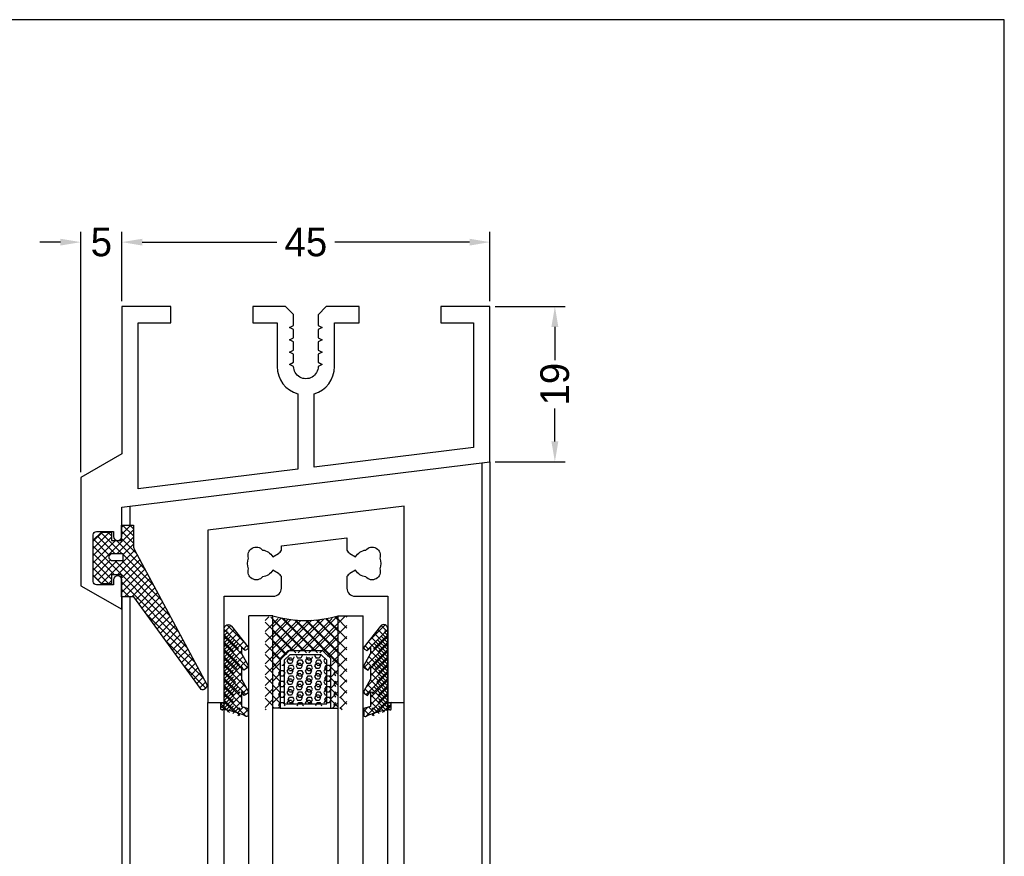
# Model space of a CAD drawing. Extents: x 0 to 532, y -51 to 380.
# Tile 52 of 52: x 412 to 532, y 278 to 380. Entities that reach past the tile are written whole.
import ezdxf

# ---------------------------------------------------------------- set-up
doc = ezdxf.new("R2010")
doc.units = 0
doc.header["$MEASUREMENT"] = 0
doc.layers.get('0').update_dxf_attribs({"linetype": 'CONTINUOUS'})
doc.layers.get('DEFPOINTS').update_dxf_attribs({"linetype": 'CONTINUOUS'})
for name, color, linetype in [('BEMASSUNG', 7, 'CONTINUOUS'), ('SCHRAFFUR', 8, 'CONTINUOUS'), ('U013', 6, 'CONTINUOUS'), ('U018', 1, 'CONTINUOUS'), ('U025', 2, 'CONTINUOUS'), ('U035', 3, 'CONTINUOUS')]:
    doc.layers.add(name, color=color, linetype=linetype)
doc.styles.add('ROMANS', font='TXT', dxfattribs={"width": 0.8})
doc.dimstyles.get("Standard").update_dxf_attribs({"dimtxt": 3.5, "dimasz": 2.5, "dimexe": 1.25, "dimexo": 0.625, "dimtad": 0, "dimdec": 4, "dimdsep": 46, "dimtxsty": 'Standard', "dimcen": 2.5, "dimclrd": 1, "dimclre": 1, "dimclrt": 6, "dimadec": 0, "dimazin": 0, "dimtfac": 1, "dimtdec": 4, "dimtofl": 0, "dimtmove": 2, "dimatfit": 3, "dimfxl": 0, "dimtolj": 1, "dimarcsym": 0})

# ---------------------------------------------------------------- blocks, each defined once
blk = doc.blocks.new('*D')
at = {"color": 1, "linetype": 'ByBlock'}
for p, q in [((30, 345.62), (30, 354.08)), ((75, 345.62), (75, 354.08)), ((80, 345.62), (80, 354.08)), ((137.14, 324.71), (137.14, 354.08)), ((142.14, 345.6), (142.14, 354.08)), ((187.14, 345.6), (187.14, 354.08)), ((32.5, 352.83), (49.4, 352.83)), ((72.5, 352.83), (55.6, 352.83)), ((72.5, 352.83), (70, 352.83)), ((82.5, 352.83), (85, 352.83)), ((134.64, 352.83), (132.14, 352.83)), ((144.64, 352.83), (147.14, 352.83)), ((144.64, 352.83), (161.54, 352.83)), ((184.64, 352.83), (167.74, 352.83)), ((29.38, 345), (21.71, 345)), ((187.76, 344.98), (196.32, 344.98)), ((22.96, 342.5), (22.96, 338.42)), ((195.07, 342.48), (195.07, 338.76)), ((195.07, 328.48), (195.07, 332.2)), ((22.96, 327.5), (22.96, 331.57)), ((29.38, 325), (21.71, 325)), ((187.76, 325.98), (196.32, 325.98)), ((22.96, 322.5), (22.96, 319.73)), ((22.96, 310.5), (22.96, 313.26)), ((22.96, 310.5), (22.96, 313)), ((17.38, 308.61), (17.38, 309.86)), ((22.96, 306.75), (17.38, 308.61)), ((30.88, 308), (21.71, 308)), ((22.96, 308), (22.96, 305.49)), ((36.88, 305.49), (21.71, 305.49)), ((22.96, 302.99), (22.96, 297.93)), ((22.96, 302.99), (22.96, 300.49)), ((22.96, 285.99), (22.96, 291.06)), ((38.88, 283.49), (21.71, 283.49)), ((149.39, 211.35), (138.37, 211.35)), ((139.62, 208.85), (139.62, 207.48)), ((139.62, 199.85), (139.62, 201.23)), ((149.39, 197.35), (138.37, 197.35)), ((139.62, 194.85), (139.62, 191.14)), ((139.62, 180.85), (139.62, 184.57)), ((149.39, 178.35), (138.37, 178.35))]:
    blk.add_line(p, q, dxfattribs=at)
for points in [[(32.5, 353.24), (32.5, 352.41), (30, 352.83)], [(72.5, 353.24), (72.5, 352.41), (75, 352.83)], [(72.5, 353.24), (72.5, 352.41), (75, 352.83)], [(82.5, 353.24), (82.5, 352.41), (80, 352.83)], [(134.64, 353.24), (134.64, 352.41), (137.14, 352.83)], [(144.64, 353.24), (144.64, 352.41), (142.14, 352.83)], [(144.64, 353.24), (144.64, 352.41), (142.14, 352.83)], [(184.64, 353.24), (184.64, 352.41), (187.14, 352.83)], [(22.55, 342.5), (23.38, 342.5), (22.96, 345)], [(194.65, 342.48), (195.49, 342.48), (195.07, 344.98)], [(22.55, 327.5), (23.38, 327.5), (22.96, 325)], [(194.65, 328.48), (195.49, 328.48), (195.07, 325.98)], [(22.55, 322.5), (23.38, 322.5), (22.96, 325)], [(22.55, 310.5), (23.38, 310.5), (22.96, 308)], [(22.55, 310.5), (23.38, 310.5), (22.96, 308)], [(22.55, 302.99), (23.38, 302.99), (22.96, 305.49)], [(22.55, 302.99), (23.38, 302.99), (22.96, 305.49)], [(22.55, 285.99), (23.38, 285.99), (22.96, 283.49)], [(139.2, 208.85), (140.03, 208.85), (139.62, 211.35)], [(139.2, 199.85), (140.03, 199.85), (139.62, 197.35)], [(139.2, 194.85), (140.03, 194.85), (139.62, 197.35)], [(139.2, 180.85), (140.03, 180.85), (139.62, 178.35)]]:
    blk.add_solid(points, dxfattribs=at)
at = {"layer": 'BEMASSUNG', "color": 1}
for p, q in [((311.88, 345.62), (311.88, 354.08)), ((356.88, 345.62), (356.88, 354.08)), ((361.88, 345.62), (361.88, 354.08)), ((419.02, 324.71), (419.02, 354.08)), ((424.02, 345.6), (424.02, 354.08)), ((469.02, 345.6), (469.02, 354.08)), ((314.38, 352.83), (330.84, 352.83)), ((354.38, 352.83), (337.92, 352.83)), ((354.38, 352.83), (351.88, 352.83)), ((364.38, 352.83), (366.88, 352.83)), ((416.52, 352.83), (414.02, 352.83)), ((426.52, 352.83), (442.98, 352.83)), ((426.52, 352.83), (429.02, 352.83)), ((466.52, 352.83), (450.06, 352.83)), ((311.26, 345), (303.59, 345)), ((469.64, 344.98), (478.2, 344.98)), ((304.84, 342.5), (304.84, 338.25)), ((476.95, 342.48), (476.95, 338.43)), ((476.95, 328.48), (476.95, 332.52)), ((304.84, 327.5), (304.84, 331.75)), ((311.26, 325), (303.59, 325)), ((469.64, 325.98), (478.2, 325.98)), ((304.84, 322.5), (304.84, 319.46)), ((304.84, 310.5), (304.84, 313.54)), ((304.84, 310.5), (304.84, 313)), ((312.76, 308), (303.59, 308)), ((318.77, 305.49), (303.59, 305.49)), ((304.84, 302.99), (304.84, 300.49)), ((304.84, 302.99), (304.84, 298.04)), ((304.84, 285.99), (304.84, 290.95)), ((320.76, 283.49), (303.59, 283.49)), ((431.27, 211.35), (420.25, 211.35)), ((421.5, 208.85), (421.5, 207.31)), ((421.5, 199.85), (421.5, 201.4)), ((431.27, 197.35), (420.25, 197.35)), ((421.5, 194.85), (421.5, 190.81)), ((421.5, 180.85), (421.5, 184.9)), ((431.27, 178.35), (420.25, 178.35))]:
    blk.add_line(p, q, dxfattribs=at)
for points in [[(314.38, 353.24), (314.38, 352.41), (311.88, 352.83)], [(354.38, 353.24), (354.38, 352.41), (356.88, 352.83)], [(354.38, 353.24), (354.38, 352.41), (356.88, 352.83)], [(364.38, 353.24), (364.38, 352.41), (361.88, 352.83)], [(416.52, 353.24), (416.52, 352.41), (419.02, 352.83)], [(426.52, 353.24), (426.52, 352.41), (424.02, 352.83)], [(426.52, 353.24), (426.52, 352.41), (424.02, 352.83)], [(466.52, 353.24), (466.52, 352.41), (469.02, 352.83)], [(304.43, 342.5), (305.26, 342.5), (304.84, 345)], [(476.53, 342.48), (477.37, 342.48), (476.95, 344.98)], [(304.43, 327.5), (305.26, 327.5), (304.84, 325)], [(476.53, 328.48), (477.37, 328.48), (476.95, 325.98)], [(304.43, 322.5), (305.26, 322.5), (304.84, 325)], [(304.43, 310.5), (305.26, 310.5), (304.84, 308)], [(304.43, 310.5), (305.26, 310.5), (304.84, 308)], [(304.43, 302.99), (305.26, 302.99), (304.84, 305.49)], [(304.43, 302.99), (305.26, 302.99), (304.84, 305.49)], [(304.43, 285.99), (305.26, 285.99), (304.84, 283.49)], [(421.08, 208.85), (421.92, 208.85), (421.5, 211.35)], [(421.08, 199.85), (421.92, 199.85), (421.5, 197.35)], [(421.08, 194.85), (421.92, 194.85), (421.5, 197.35)], [(421.08, 180.85), (421.92, 180.85), (421.5, 178.35)]]:
    blk.add_solid(points, dxfattribs=at)
at = {"layer": 'DEFPOINTS', "color": 0, "linetype": 'ByBlock'}
for p in [(75, 352.83), (80, 352.83), (142.14, 352.83), (187.14, 352.83), (30, 345), (30, 345), (75, 345), (75, 345), (80, 345), (142.14, 344.98), (142.14, 344.98), (187.14, 344.98), (187.14, 344.98), (22.96, 325), (30, 325), (30, 325), (187.14, 325.98), (195.07, 325.98), (137.14, 324.09), (22.96, 308), (31.5, 308), (31.5, 308), (22.96, 305.49), (37.51, 305.49), (37.51, 305.49), (22.96, 283.49), (39.5, 283.49), (139.62, 211.35), (150.01, 211.35), (139.62, 197.35), (150.01, 197.35), (150.01, 197.35), (150.01, 178.35)]:
    blk.add_point(p, dxfattribs=at)
at = {"layer": 'DEFPOINTS', "color": 0}
for p in [(356.88, 352.83), (361.88, 352.83), (424.02, 352.83), (469.02, 352.83), (311.88, 345), (311.88, 345), (356.88, 345), (356.88, 345), (361.88, 345), (424.02, 344.98), (424.02, 344.98), (469.02, 344.98), (469.02, 344.98), (304.84, 325), (311.88, 325), (311.88, 325), (469.02, 325.98), (476.95, 325.98), (419.02, 324.09), (304.84, 308), (313.38, 308), (313.38, 308), (304.84, 305.49), (319.39, 305.49), (319.39, 305.49), (304.84, 283.49), (321.38, 283.49), (421.5, 211.35), (431.89, 211.35), (421.5, 197.35), (431.89, 197.35), (431.89, 197.35), (431.89, 178.35)]:
    blk.add_point(p, dxfattribs=at)
at = {"color": 6, "linetype": 'ByBlock', "style": 'ROMANS', "width": 0.8}
for s, p in [('45', (49.81, 351.1)), ('5', (76.22, 351.1)), ('5', (138.36, 351.1)), ('45', (161.95, 351.1))]:
    blk.add_text(s, height=3.5, dxfattribs=at).set_placement(p)
for s, p in [('20', (24.69, 332.39)), ('19', (196.8, 332.78)), ('17', (24.71, 313.84)), ('2,5', (18.89, 310.68)), ('22', (24.71, 291.88)), ('14', (141.37, 201.81)), ('19', (141.34, 185.16))]:
    blk.add_text(s, height=3.5, rotation=90, dxfattribs=at).set_placement(p)
at = {"layer": 'BEMASSUNG', "color": 6, "char_height": 3.5, "attachment_point": 5}
for s, insert in [('\\A1;45', (334.38, 352.83)), ('\\A1;5', (359.38, 352.83)), ('\\A1;5', (421.52, 352.83)), ('\\A1;45', (446.52, 352.83))]:
    blk.add_mtext(s, dxfattribs=dict(at, insert=insert))
at = {"layer": 'BEMASSUNG', "color": 6, "char_height": 3.5, "attachment_point": 5, "rotation": 90}
for s, insert in [('\\A1;20', (304.84, 335)), ('\\A1;19', (476.95, 335.48)), ('\\A1;17', (304.84, 316.5)), ('\\A1;2,5', (299.26, 310.48)), ('\\A1;22', (304.84, 294.49)), ('\\A1;14', (421.5, 204.35)), ('\\A1;19', (421.5, 187.85))]:
    blk.add_mtext(s, dxfattribs=dict(at, insert=insert))
blk = doc.blocks.new('*X')
at = {"color": 0}
for p, q in [((142.1, 317.11), (143.25, 318.26)), ((142.1, 317.99), (142.37, 318.26)), ((143.56, 316.94), (142.24, 318.26)), ((143.56, 317.82), (143.12, 318.26)), ((138.64, 312.77), (143.56, 317.69)), ((138.64, 315.42), (140.64, 317.42)), ((138.64, 316.3), (139.76, 317.42)), ((138.64, 314.53), (140.9, 316.79)), ((141.28, 314.81), (139.15, 316.93)), ((142.16, 314.81), (139.59, 317.37)), ((140.9, 316.96), (140.43, 317.42)), ((141.57, 314.81), (143.56, 316.8)), ((143.56, 316.06), (142.1, 317.52)), ((143.89, 314.84), (142.1, 316.64)), ((138.64, 313.65), (141.36, 316.37)), ((149.03, 305.28), (138.64, 315.68)), ((140.65, 314.55), (138.71, 316.49)), ((144.92, 312.93), (141.48, 316.37)), ((142.26, 314.62), (143.56, 315.92)), ((141.25, 312.19), (138.64, 314.79)), ((139.63, 311.1), (143.71, 315.18)), ((141.6, 312.19), (144.02, 314.61)), ((145.95, 311.02), (142.26, 314.71)), ((140.9, 311.65), (138.64, 313.91)), ((140.57, 311.09), (138.64, 313.02)), ((138.75, 311.99), (140.77, 314.01)), ((139.19, 311.55), (141.53, 313.89)), ((148, 307.2), (141.31, 313.89)), ((142.1, 311.8), (144.33, 314.03)), ((142.1, 310.92), (144.64, 313.46)), ((146.98, 309.11), (142.19, 313.89)), ((139.69, 311.09), (138.64, 312.14)), ((142.1, 310.03), (144.95, 312.88)), ((142.46, 309.52), (145.26, 312.31)), ((143.35, 309.52), (145.56, 311.73)), ((140.5, 311.09), (140.9, 311.49)), ((150.06, 303.37), (142.1, 311.34)), ((143.88, 309.16), (145.87, 311.16)), ((144.25, 308.65), (146.18, 310.58)), ((143.03, 309.52), (142.1, 310.45)), ((142.15, 309.52), (142.1, 309.57)), ((144.62, 308.14), (146.49, 310.01)), ((144.99, 307.62), (146.8, 309.44)), ((145.36, 307.11), (147.11, 308.86)), ((145.73, 306.6), (147.42, 308.29)), ((151.09, 301.46), (145.16, 307.38)), ((146.1, 306.09), (147.73, 307.71)), ((146.48, 305.58), (148.04, 307.14)), ((159.65, 306.61), (160.11, 307.07)), ((159.65, 305.28), (161.24, 306.87)), ((164.71, 302.68), (160.37, 307.02)), ((165, 302.68), (169.45, 307.12)), ((169.65, 305.69), (168.42, 306.93)), ((169.65, 307.02), (169.53, 307.14)), ((146.85, 305.06), (148.35, 306.56)), ((147.22, 304.55), (148.65, 305.99)), ((159.65, 303.95), (162.42, 306.73)), ((159.65, 299.98), (166.36, 306.68)), ((159.65, 302.63), (163.66, 306.64)), ((159.65, 301.3), (164.97, 306.62)), ((163.39, 302.68), (159.65, 306.41)), ((166.04, 302.68), (161.94, 306.78)), ((169.65, 300.39), (163.39, 306.65)), ((163.68, 302.68), (167.84, 306.84)), ((169.65, 301.72), (164.75, 306.62)), ((169.65, 303.04), (166.03, 306.66)), ((166.33, 302.68), (169.65, 306)), ((169.65, 304.37), (167.25, 306.77)), ((147.59, 304.04), (148.96, 305.41)), ((147.96, 303.53), (149.27, 304.84)), ((154.67, 304.78), (155.13, 305.24)), ((156.42, 303.09), (154.67, 304.84)), ((154.67, 303.89), (155.52, 304.75)), ((155.02, 305.37), (154.99, 305.4)), ((162.29, 302.45), (159.65, 305.09)), ((167.22, 302.24), (169.65, 304.67)), ((172.89, 303.09), (174.65, 304.84)), ((174.65, 303.89), (173.79, 304.75)), ((174.65, 304.78), (174.19, 305.24)), ((174.29, 305.37), (174.32, 305.4)), ((152.12, 299.55), (147.5, 304.17)), ((148.33, 303.01), (149.58, 304.26)), ((148.71, 302.5), (149.89, 303.69)), ((154.67, 303.01), (155.91, 304.26)), ((155.8, 302.83), (154.67, 303.96)), ((155.85, 303.31), (156.31, 303.77)), ((161.62, 301.79), (159.65, 303.76)), ((167.89, 301.58), (169.65, 303.35)), ((173.47, 303.31), (173.01, 303.77)), ((174.65, 303.01), (173.4, 304.26)), ((173.52, 302.83), (174.65, 303.96)), ((149.08, 301.99), (150.2, 303.11)), ((149.45, 301.48), (150.51, 302.54)), ((154.67, 302.13), (155.8, 303.26)), ((156.58, 301.16), (154.67, 303.07)), ((154.67, 301.24), (155.89, 302.46)), ((156.19, 300.66), (154.67, 302.19)), ((160.96, 301.13), (159.65, 302.44)), ((163.03, 301.81), (163.21, 302.13)), ((163.21, 302.13), (163.19, 302.18)), ((164.71, 302.13), (164.74, 302.18)), ((164.9, 301.81), (164.71, 302.13)), ((165.28, 301.81), (165.46, 302.13)), ((165.46, 302.13), (165.44, 302.18)), ((172.73, 301.16), (174.65, 303.07)), ((173.12, 300.66), (174.65, 302.19)), ((174.65, 301.24), (173.43, 302.46)), ((174.65, 302.13), (173.52, 303.26)), ((149.82, 300.96), (150.82, 301.96)), ((152.42, 298.36), (149.83, 300.95)), ((150.19, 300.45), (151.13, 301.39)), ((154.67, 300.36), (156.19, 301.88)), ((155.8, 300.17), (154.67, 301.31)), ((155.96, 300.76), (156.5, 301.31)), ((160.51, 300.25), (159.65, 301.11)), ((161.7, 301.16), (161.9, 301.16)), ((161.9, 301.16), (162.09, 301.48)), ((162.09, 301.48), (162.07, 301.52)), ((162.46, 300.83), (162.65, 301.16)), ((162.65, 301.81), (162.54, 302)), ((162.65, 301.81), (163.03, 301.81)), ((162.65, 301.16), (163.03, 301.16)), ((163.21, 300.83), (163.03, 301.16)), ((163.59, 301.48), (163.78, 301.81)), ((163.78, 301.16), (163.59, 301.48)), ((163.78, 301.81), (164.15, 301.81)), ((163.78, 301.16), (164.15, 301.16)), ((164.34, 301.48), (164.15, 301.81)), ((164.15, 301.16), (164.34, 301.48)), ((164.71, 300.83), (164.9, 301.16)), ((164.9, 301.81), (165.28, 301.81)), ((164.9, 301.16), (165.28, 301.16)), ((165.46, 300.83), (165.28, 301.16)), ((165.84, 301.48), (166.03, 301.81)), ((166.03, 301.16), (165.84, 301.48)), ((166.03, 301.81), (166.4, 301.81)), ((166.03, 301.16), (166.4, 301.16)), ((166.59, 301.48), (166.4, 301.81)), ((166.4, 301.16), (166.59, 301.48)), ((166.96, 300.83), (167.15, 301.16)), ((167.15, 301.16), (167.53, 301.16)), ((167.71, 300.83), (167.53, 301.16)), ((168.55, 300.92), (169.65, 302.02)), ((173.36, 300.76), (172.81, 301.31)), ((174.65, 300.36), (173.12, 301.88)), ((173.52, 300.17), (174.65, 301.31)), ((150.56, 299.94), (151.44, 300.81)), ((150.94, 299.43), (151.75, 300.24)), ((151.31, 298.92), (152.05, 299.66)), ((154.67, 299.47), (155.8, 300.6)), ((156.03, 299.06), (154.67, 300.42)), ((154.67, 298.59), (155.8, 299.72)), ((160.51, 298.92), (159.65, 299.78)), ((161.34, 300.18), (161.53, 300.51)), ((161.53, 299.86), (161.34, 300.18)), ((161.53, 300.51), (161.9, 300.51)), ((161.53, 299.86), (161.9, 299.86)), ((162.09, 300.18), (161.9, 300.51)), ((161.9, 299.86), (162.09, 300.18)), ((162.65, 300.51), (162.46, 300.83)), ((162.46, 299.53), (162.65, 299.86)), ((162.65, 300.51), (163.03, 300.51)), ((162.65, 299.86), (163.03, 299.86)), ((163.03, 300.51), (163.21, 300.83)), ((163.21, 299.53), (163.03, 299.86)), ((163.59, 300.18), (163.78, 300.51)), ((163.78, 299.86), (163.59, 300.18)), ((163.78, 300.51), (164.15, 300.51)), ((163.78, 299.86), (164.15, 299.86)), ((164.34, 300.18), (164.15, 300.51)), ((164.15, 299.86), (164.34, 300.18)), ((164.9, 300.51), (164.71, 300.83)), ((164.71, 299.53), (164.9, 299.86)), ((164.9, 300.51), (165.28, 300.51)), ((164.9, 299.86), (165.28, 299.86)), ((165.28, 300.51), (165.46, 300.83)), ((165.46, 299.53), (165.28, 299.86)), ((165.84, 300.18), (166.03, 300.51)), ((166.03, 299.86), (165.84, 300.18)), ((166.03, 300.51), (166.4, 300.51)), ((166.03, 299.86), (166.4, 299.86)), ((166.59, 300.18), (166.4, 300.51)), ((166.4, 299.86), (166.59, 300.18)), ((167.15, 300.51), (166.96, 300.83)), ((166.96, 299.53), (167.15, 299.86)), ((167.15, 300.51), (167.53, 300.51)), ((167.15, 299.86), (167.53, 299.86)), ((167.53, 300.51), (167.71, 300.83)), ((167.71, 299.53), (167.53, 299.86)), ((168.09, 300.18), (168.27, 300.49)), ((168.28, 299.86), (168.09, 300.18)), ((168.28, 299.86), (168.29, 299.86)), ((168.79, 299.83), (169.65, 300.7)), ((169.65, 299.06), (168.79, 299.93)), ((173.29, 299.06), (174.65, 300.42)), ((174.65, 299.47), (173.52, 300.6)), ((174.65, 298.59), (173.52, 299.72)), ((151.68, 298.4), (152.36, 299.09)), ((156.49, 297.72), (154.67, 299.54)), ((154.67, 297.71), (156.03, 299.06)), ((155.8, 297.52), (154.67, 298.65)), ((155.81, 297.97), (156.33, 298.49)), ((159.65, 298.65), (160.51, 299.51)), ((160.51, 297.6), (159.65, 298.46)), ((161.34, 298.89), (161.53, 299.21)), ((161.53, 298.56), (161.34, 298.89)), ((161.53, 299.21), (161.9, 299.21)), ((161.53, 298.56), (161.9, 298.56)), ((162.09, 298.89), (161.9, 299.21)), ((161.9, 298.56), (162.09, 298.89)), ((162.65, 299.21), (162.46, 299.53)), ((162.46, 298.24), (162.65, 298.56)), ((162.65, 299.21), (163.03, 299.21)), ((162.65, 298.56), (163.03, 298.56)), ((163.03, 299.21), (163.21, 299.53)), ((163.21, 298.24), (163.03, 298.56)), ((163.59, 298.89), (163.78, 299.21)), ((163.78, 298.56), (163.59, 298.89)), ((163.78, 299.21), (164.15, 299.21)), ((163.78, 298.56), (164.15, 298.56)), ((164.34, 298.89), (164.15, 299.21)), ((164.15, 298.56), (164.34, 298.89)), ((164.9, 299.21), (164.71, 299.53)), ((164.71, 298.24), (164.9, 298.56)), ((164.9, 299.21), (165.28, 299.21)), ((164.9, 298.56), (165.28, 298.56)), ((165.28, 299.21), (165.46, 299.53)), ((165.46, 298.24), (165.28, 298.56)), ((165.84, 298.89), (166.03, 299.21)), ((166.03, 298.56), (165.84, 298.89)), ((166.03, 299.21), (166.4, 299.21)), ((166.03, 298.56), (166.4, 298.56)), ((166.59, 298.89), (166.4, 299.21)), ((166.4, 298.56), (166.59, 298.89)), ((167.15, 299.21), (166.96, 299.53)), ((166.96, 298.24), (167.15, 298.56)), ((167.15, 299.21), (167.53, 299.21)), ((167.15, 298.56), (167.53, 298.56)), ((167.53, 299.21), (167.71, 299.53)), ((167.71, 298.24), (167.53, 298.56)), ((168.09, 298.89), (168.28, 299.21)), ((168.28, 298.56), (168.09, 298.89)), ((168.28, 299.21), (168.29, 299.21)), ((168.28, 298.56), (168.29, 298.56)), ((168.79, 298.51), (169.65, 299.37)), ((169.65, 297.74), (168.79, 298.6)), ((172.83, 297.72), (174.65, 299.54)), ((173.5, 297.97), (172.98, 298.49)), ((174.65, 297.71), (173.29, 299.06)), ((173.52, 297.52), (174.65, 298.65)), ((154.67, 296.82), (155.8, 297.95)), ((155.8, 296.64), (154.67, 297.77)), ((156.36, 297.63), (156.61, 297.88)), ((159.65, 297.32), (160.51, 298.19)), ((161.34, 297.59), (161.53, 297.91)), ((161.53, 297.26), (161.34, 297.59)), ((161.53, 297.91), (161.9, 297.91)), ((161.53, 297.26), (161.9, 297.26)), ((162.09, 297.59), (161.9, 297.91)), ((161.9, 297.26), (162.09, 297.59)), ((162.65, 297.91), (162.46, 298.24)), ((162.46, 296.94), (162.65, 297.26)), ((162.65, 297.91), (163.03, 297.91)), ((162.65, 297.26), (163.03, 297.26)), ((163.03, 297.91), (163.21, 298.24)), ((163.21, 296.94), (163.03, 297.26)), ((163.59, 297.59), (163.78, 297.91)), ((163.78, 297.26), (163.59, 297.59)), ((163.78, 297.91), (164.15, 297.91)), ((163.78, 297.26), (164.15, 297.26)), ((164.34, 297.59), (164.15, 297.91)), ((164.15, 297.26), (164.34, 297.59)), ((164.9, 297.91), (164.71, 298.24)), ((164.71, 296.94), (164.9, 297.26)), ((164.9, 297.91), (165.28, 297.91)), ((164.9, 297.26), (165.28, 297.26)), ((165.28, 297.91), (165.46, 298.24)), ((165.46, 296.94), (165.28, 297.26)), ((165.84, 297.59), (166.03, 297.91)), ((166.03, 297.26), (165.84, 297.59)), ((166.03, 297.91), (166.4, 297.91)), ((166.03, 297.26), (166.4, 297.26)), ((166.59, 297.59), (166.4, 297.91)), ((166.4, 297.26), (166.59, 297.59)), ((167.15, 297.91), (166.96, 298.24)), ((166.96, 296.94), (167.15, 297.26)), ((167.15, 297.91), (167.53, 297.91)), ((167.15, 297.26), (167.53, 297.26)), ((167.53, 297.91), (167.71, 298.24)), ((167.71, 296.94), (167.53, 297.26)), ((168.09, 297.59), (168.28, 297.91)), ((168.28, 297.26), (168.09, 297.59)), ((168.28, 297.91), (168.29, 297.91)), ((168.28, 297.26), (168.29, 297.26)), ((168.79, 297.18), (169.65, 298.04)), ((169.65, 296.41), (168.79, 297.28)), ((172.95, 297.63), (172.7, 297.88)), ((174.65, 296.82), (173.52, 297.95)), ((173.52, 296.64), (174.65, 297.77)), ((154.27, 296.42), (154.41, 296.57)), ((155.29, 295.38), (154.27, 296.4)), ((154.35, 295.62), (155.8, 297.07)), ((156.56, 294.99), (154.67, 296.89)), ((155.06, 295.45), (155.8, 296.19)), ((160.51, 296.27), (159.65, 297.13)), ((159.65, 296), (160.51, 296.86)), ((161.34, 296.29), (161.53, 296.61)), ((161.4, 296.18), (161.34, 296.29)), ((161.53, 296.61), (161.9, 296.61)), ((162.09, 296.29), (161.9, 296.61)), ((162.03, 296.18), (162.09, 296.29)), ((162.65, 296.61), (162.46, 296.94)), ((162.65, 296.61), (163.03, 296.61)), ((163.03, 296.61), (163.21, 296.94)), ((163.59, 296.29), (163.78, 296.61)), ((163.65, 296.18), (163.59, 296.29)), ((163.78, 296.61), (164.15, 296.61)), ((164.34, 296.29), (164.15, 296.61)), ((164.28, 296.18), (164.34, 296.29)), ((164.9, 296.61), (164.71, 296.94)), ((164.9, 296.61), (165.28, 296.61)), ((165.28, 296.61), (165.46, 296.94)), ((165.84, 296.29), (166.03, 296.61)), ((165.9, 296.18), (165.84, 296.29)), ((166.03, 296.61), (166.4, 296.61)), ((166.59, 296.29), (166.4, 296.61)), ((166.53, 296.18), (166.59, 296.29)), ((167.15, 296.61), (166.96, 296.94)), ((167.15, 296.61), (167.53, 296.61)), ((167.53, 296.61), (167.71, 296.94)), ((168.09, 296.29), (168.28, 296.61)), ((168.15, 296.18), (168.09, 296.29)), ((168.28, 296.61), (168.29, 296.61)), ((168.79, 295.86), (169.65, 296.72)), ((172.75, 294.99), (174.65, 296.89)), ((174.96, 295.62), (173.52, 297.07)), ((174.25, 295.45), (173.52, 296.19)), ((174.02, 295.38), (175.05, 296.4)), ((175.05, 296.42), (174.9, 296.57)), ((155.72, 295.23), (156.45, 295.95)), ((156.33, 294.95), (156.62, 295.24)), ((156.6, 295.84), (156.5, 295.93)), ((159.78, 295.68), (159.65, 295.81)), ((169.06, 295.68), (168.79, 295.95)), ((172.98, 294.95), (172.7, 295.24)), ((172.72, 295.84), (172.81, 295.93)), ((173.59, 295.23), (172.86, 295.95))]:
    blk.add_line(p, q, dxfattribs=at)

msp = doc.modelspace()

# ---------------------------------------------------------------- hatches: boundary and pattern name
at = {"layer": 'SCHRAFFUR'}
h = msp.add_hatch(dxfattribs=at)
h.set_pattern_fill('ANSI37', color=256, scale=7.5, style=0)
h.set_pattern_definition([(45, (31.8809, 0), (-0.6629126, 0.6629126), []), (135, (31.8809, 0), (-0.6629126, -0.6629126), [])])
h.paths.add_polyline_path([(442.46876, 307.1885), (442.46876, 295.92047), (443.36876, 295.92047), (443.36876, 301.95764), (444.33159, 302.92047), (448.60592, 302.92047), (449.56876, 301.95764), (449.56876, 295.92047), (450.46876, 295.92047), (450.46876, 307.1885, -0.143694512)])
h = msp.add_hatch(dxfattribs=at)
h.set_pattern_fill('ANSI37', color=256, scale=5, style=0)
h.set_pattern_definition([(45, (-14.5169, -0.0328), (-0.44194174, 0.44194174), []), (135, (-14.5169, -0.0328), (-0.44194174, -0.44194174), [])])
edge = h.paths.add_edge_path()
edge.add_line((438.66288, 303.31818), (438.66288, 302.59564))
edge.add_line((438.66288, 302.59564), (439.45747, 301.10481))
edge.add_arc((439.28097, 301.01074), 0.2, 302.453419, 28.0570518, ccw=False)
edge.add_line((439.3883, 300.84197), (438.9362, 300.55447))
edge.add_line((438.9362, 300.55447), (438.66288, 300.98428))
edge.add_line((438.66288, 300.98428), (438.66288, 299.4628))
edge.add_line((438.66288, 299.4628), (439.45255, 297.96535))
edge.add_arc((439.27564, 297.87205), 0.2, 303.3021382, 27.8046767, ccw=False)
edge.add_line((439.38545, 297.7049), (438.99498, 297.44838))
edge.add_line((438.99498, 297.44838), (438.66288, 297.95392))
edge.add_line((438.66288, 297.95392), (438.66288, 296.11619))
edge.add_line((438.66288, 296.11619), (439.33949, 295.91262))
edge.add_arc((439.28187, 295.7211), 0.2, 359.9998767, 73.2547462, ccw=False)
edge.add_line((439.48187, 295.7211), (439.48187, 295.09453))
edge.add_arc((439.28187, 295.09453), 0.2, 253.254812, 0.0000038, ccw=False)
edge.add_arc((435.22518, 286.42293), 9.37573, 64.7522326, 84.4523952)
edge.add_line((436.13156, 295.75474), (436.13156, 296.57693))
edge.add_line((436.13156, 296.57693), (436.53187, 296.45649))
edge.add_line((436.53187, 296.45649), (436.53187, 305.60491))
edge.add_arc((437.03187, 305.60491), 0.5, 38.6842658, 180, ccw=False)
edge.add_line((437.42217, 305.91743), (439.42841, 303.41182))
edge.add_arc((439.27229, 303.28682), 0.2, 303.5402965, 38.6841611, ccw=False)
edge.add_line((439.38279, 303.12012), (439.0927, 302.92782))
edge.add_line((439.0927, 302.92782), (438.66288, 303.31818))
h = msp.add_hatch(dxfattribs=at)
h.set_pattern_fill('ANSI37', color=256, scale=5, style=0)
h.set_pattern_definition([(135, (907.58064, -0.0328), (0.44194174, 0.44194174), []), (45, (907.58064, -0.0328), (0.44194174, -0.44194174), [])])
edge = h.paths.add_edge_path()
edge.add_line((454.40086, 303.31818), (454.40086, 302.59564))
edge.add_line((454.40086, 302.59564), (453.60626, 301.10481))
edge.add_arc((453.78276, 301.01074), 0.2, 151.9429482, 237.546581)
edge.add_line((453.67544, 300.84197), (454.12753, 300.55447))
edge.add_line((454.12753, 300.55447), (454.40086, 300.98428))
edge.add_line((454.40086, 300.98428), (454.40086, 299.4628))
edge.add_line((454.40086, 299.4628), (453.61119, 297.96535))
edge.add_arc((453.7881, 297.87205), 0.2, 152.1953233, 236.6978618)
edge.add_line((453.67828, 297.7049), (454.06876, 297.44838))
edge.add_line((454.06876, 297.44838), (454.40086, 297.95392))
edge.add_line((454.40086, 297.95392), (454.40086, 296.11619))
edge.add_line((454.40086, 296.11619), (453.72424, 295.91262))
edge.add_arc((453.78187, 295.7211), 0.2, 106.7452538, 180.0001233)
edge.add_line((453.58187, 295.7211), (453.58187, 295.09453))
edge.add_arc((453.78187, 295.09453), 0.2, 179.9999962, 286.745188)
edge.add_arc((457.83855, 286.42293), 9.37573, 95.5476048, 115.2477674, ccw=False)
edge.add_line((456.93217, 295.75474), (456.93217, 296.57693))
edge.add_line((456.93217, 296.57693), (456.53187, 296.45649))
edge.add_line((456.53187, 296.45649), (456.53187, 305.60491))
edge.add_arc((456.03187, 305.60491), 0.5, 0, 141.3157342)
edge.add_line((455.64157, 305.91743), (453.63533, 303.41182))
edge.add_arc((453.79145, 303.28682), 0.2, 141.3158389, 236.4597035)
edge.add_line((453.68094, 303.12012), (453.97103, 302.92782))
edge.add_line((453.97103, 302.92782), (454.40086, 303.31818))
h = msp.add_hatch(dxfattribs=at)
h.set_pattern_fill('HEX', color=256, scale=3, angle=180, style=0)
h.set_pattern_definition([(180, (31.88094, 0), (-8e-17, -0.64951905), [0.375, -0.75]), (300, (31.88094, 0), (0.5625, 0.3247595), [0.375, -0.75]), (240, (31.50594, 5e-17), (0.5625, -0.3247595), [0.375, -0.75])])
h.paths.add_polyline_path([(443.86876, 296.42047), (449.06876, 296.42047), (449.06876, 301.75053), (448.39882, 302.42047), (444.5387, 302.42047), (443.86876, 301.75053)])

# ---------------------------------------------------------------- linework, layer by layer
msp.add_lwpolyline([(281.88094, 0), (531.88094, 0), (531.88094, 380), (281.88094, 380)], close=True)
at = {"layer": 'U013'}
for points in [[(425.49877, 309.5161), (423.97792, 309.5161), (423.97792, 312.18509), (422.7771, 312.18509), (422.7771, 311.093), (421.52102, 311.093), (420.52102, 312.093), (420.52102, 316.41978), (421.52102, 317.41978), (422.7771, 317.41978), (422.7771, 316.37142), (423.97792, 316.37142), (423.97792, 318.26337), (425.44399, 318.26337), (425.44399, 315.70834, 0.123957), (425.56322, 315.2348), (434.39277, 298.81231, -0.298257), (434.23125, 298.28888), (434.10348, 298.18305, -0.503302), (433.63549, 298.29798)], [(438.66288, 303.31818), (438.66288, 302.59564), (439.45747, 301.10481, -0.391914), (439.3883, 300.84197), (438.9362, 300.55447), (438.66288, 300.98428), (438.66288, 299.4628), (439.45255, 297.96535, -0.386382), (439.38545, 297.7049), (438.99498, 297.44838), (438.66288, 297.95392), (438.66288, 296.11619), (439.33949, 295.91262, -0.330984), (439.48187, 295.7211), (439.48187, 295.09453, -0.502648), (439.22424, 294.90301, 0.086170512), (436.13156, 295.75474), (436.13156, 296.57693), (436.53187, 296.45649), (436.53187, 305.60491, -0.708797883), (437.42217, 305.91743), (439.42841, 303.41182, -0.44076), (439.38279, 303.12012), (439.0927, 302.92782)], [(454.40086, 303.31818), (454.40086, 302.59564), (453.60626, 301.10481, 0.391914), (453.67544, 300.84197), (454.12753, 300.55447), (454.40086, 300.98428), (454.40086, 299.4628), (453.61119, 297.96535, 0.386382), (453.67828, 297.7049), (454.06876, 297.44838), (454.40086, 297.95392), (454.40086, 296.11619), (453.72424, 295.91262, 0.330984), (453.58187, 295.7211), (453.58187, 295.09453, 0.502648), (453.83949, 294.90301, -0.086170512), (456.93217, 295.75474), (456.93217, 296.57693), (456.53187, 296.45649), (456.53187, 305.60491, 0.708797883), (455.64157, 305.91743), (453.63533, 303.41182, 0.44076), (453.68094, 303.12012), (453.97103, 302.92782)]]:
    msp.add_lwpolyline(points, format="xyb", close=True, dxfattribs=at)
msp.add_lwpolyline([(424.14056, 313.88934), (422.77963, 313.88934), (422.47963, 314.18934), (422.47963, 314.50758), (422.77963, 314.80758), (424.14056, 314.80758)], close=True, dxfattribs=at)
at = {"layer": 'U018'}
for p, q in [((468.01764, 325.85361), (468.01764, 64.29453)), ((469.01764, 325.97639), (469.01764, 199.21294)), ((425.01764, 320.57387), (425.01764, 318.24399)), ((424.01764, 309.46616), (424.01764, 47.79004)), ((425.01764, 309.49672), (425.01764, 47.91283)), ((434.53187, 211.35469), (434.53187, 296.57693)), ((436.53187, 211.35469), (436.53187, 296.57693)), ((456.53187, 211.35469), (456.53187, 296.57693)), ((458.53187, 211.35469), (458.53187, 296.57693))]:
    msp.add_line(p, q, dxfattribs=at)
at = {"layer": 'U025'}
for p, q in [((439.53187, 198.46597), (439.53187, 307.1885)), ((442.46876, 307.1885), (439.53187, 307.1885)), ((442.46876, 198.46597), (442.46876, 307.1885)), ((450.46876, 307.1885), (453.53187, 307.1885)), ((450.46876, 198.46597), (450.46876, 307.1885)), ((453.53187, 198.46597), (453.53187, 307.1885)), ((443.36876, 295.92047), (442.46876, 295.92047)), ((449.56876, 295.92047), (450.46876, 295.92047))]:
    msp.add_line(p, q, dxfattribs=at)
for points in [[(449.56876, 295.92047), (449.56876, 301.95764), (448.60592, 302.92047), (444.33159, 302.92047), (443.36876, 301.95764), (443.36876, 295.92047)], [(449.06876, 296.42047), (449.06876, 301.75053), (448.39882, 302.42047), (444.5387, 302.42047), (443.86876, 301.75053), (443.86876, 296.42047)]]:
    msp.add_lwpolyline(points, close=True, dxfattribs=at)
msp.add_arc((446.46876, 320.81952), 14.20581, 253.64577, 286.35423, dxfattribs=at)
at = {"layer": 'U035'}
for points in [[(450.01764, 337.62052), (450.01764, 342.97639), (453.01764, 342.97639), (453.01764, 344.97639), (449.01764, 344.97639), (449.01749, 344.97639), (448.01764, 343.95894), (448.01764, 342.65155), (448.51764, 342.40155), (448.01764, 342.15155), (448.01764, 341.15155), (448.51764, 340.90155), (448.01764, 340.65155), (448.01764, 339.65155), (448.51764, 339.40155), (448.01764, 339.15155), (448.01764, 338.15155), (448.51764, 337.90155), (448.01764, 337.65155, -1.008219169), (445.01764, 337.65155), (444.51764, 337.90155), (445.01764, 338.15155), (445.01764, 339.15155), (444.51764, 339.40155), (445.01764, 339.65155), (445.01764, 340.65155), (444.51764, 340.90155), (445.01764, 341.15155), (445.01764, 342.15155), (444.51764, 342.40155), (445.01764, 342.65155), (445.01764, 343.97639), (444.01764, 344.97639), (440.01764, 344.97639), (440.01764, 342.97639), (443.01764, 342.97639), (443.01764, 337.62052, 0.330187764), (445.51757, 334.28514), (445.51757, 325.10596), (426.01764, 322.71167), (426.01764, 342.97639), (430.01764, 342.97639), (430.01764, 344.97639), (424.01764, 344.97639), (424.01764, 326.97639), (419.01764, 324.08964), (419.01764, 310.86314), (424.01764, 307.97639), (424.01764, 311.57639, 1), (423.01764, 311.57639), (423.01764, 310.97639), (420.91764, 310.97639, -0.414213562), (420.51764, 311.37639), (420.51764, 314.22639), (420.51764, 317.07639, -0.414213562), (420.91764, 317.47639), (423.01764, 317.47639), (423.01764, 316.87639, 1), (424.01764, 316.87639), (424.01764, 320.45109), (469.01764, 325.97639), (469.01764, 344.97639), (463.01764, 344.97639), (463.01764, 342.97639), (467.01764, 342.97639), (467.01764, 327.74584), (447.51757, 325.35153), (447.51757, 334.2851, 0.330200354)], [(458.53187, 296.57693), (458.53187, 320.57693), (434.53187, 317.6301), (434.53187, 296.57693), (436.53187, 296.57693), (436.53187, 309.57693), (442.53187, 309.57693, 0.414213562), (443.53187, 310.57693), (443.53187, 311.96852, 0.136139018), (443.15716, 312.34989), (442.46081, 312.75193, -0.237114), (441.22274, 311.938, -0.83887), (439.51708, 312.92277, -0.2067), (439.51708, 314.23109, -0.83887), (441.22274, 315.21585, -0.237114), (442.46081, 314.40193), (443.15716, 314.80397, 0.136139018), (443.53187, 315.18534), (443.53187, 315.71263), (451.53187, 316.69491), (451.53187, 315.18534, 0.136139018), (451.90657, 314.80397), (452.60292, 314.40193, -0.237114), (453.84099, 315.21585, -0.83887), (455.54665, 314.23109, -0.2067), (455.54665, 312.92277, -0.83887), (453.84099, 311.938, -0.237114), (452.60292, 312.75193), (451.90657, 312.34989, 0.136139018), (451.53187, 311.96852), (451.53187, 310.57693, 0.414213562), (452.53186, 309.57693), (456.53187, 309.57693), (456.53187, 296.57693)]]:
    msp.add_lwpolyline(points, format="xyb", close=True, dxfattribs=at)

# ---------------------------------------------------------------- block references
at = {"layer": 'SCHRAFFUR', "linetype": 'CONTINUOUS'}
msp.add_blockref('*X', (281.88094, 0), dxfattribs=at)
msp.add_blockref('*X', (281.88094, 0), dxfattribs=at)

# ---------------------------------------------------------------- dimensions: what is measured, and where the dimension line sits
at = {"layer": 'BEMASSUNG'}
for base, p1, p2, text, override, middle in [((195.0698, 325.97639), (187.1367, 344.97639), (187.1367, 325.97639), '19', {"dimscale": 1}, (195.0698, 335.47639)), ((22.96364, 324.99738), (30, 344.99738), (30, 324.99738), '20', {"dimscale": 1}, (22.96364, 334.99738)), ((22.96364, 307.99738), (30, 324.99738), (31.5, 307.99738), '17', {"dimscale": 1, "dimse1": 1, "dimtmove": 1, "dimatfit": 3}, (22.96364, 316.49738)), ((22.96364, 283.49481), (37.50989, 305.49481), (39.5, 283.49481), '22', {"dimscale": 1, "dimse1": 1, "dimtmove": 1, "dimatfit": 3}, (22.96364, 294.49481)), ((139.61796, 197.35469), (150.01363, 178.35469), (150.01363, 197.35469), '19', {"dimscale": 1}, (139.61796, 187.85469)), ((139.61796, 211.35469), (150.01363, 197.35469), (150.01363, 211.35469), '14', {"dimscale": 1, "dimse1": 1, "dimtmove": 1, "dimatfit": 3}, (139.61796, 204.35469)), ((304.84458, 283.49481), (319.39083, 305.49481), (321.38094, 283.49481), '22', {"dimscale": 1, "dimse1": 1, "dimtmove": 1, "dimatfit": 3}, (304.84458, 294.49481)), ((304.84458, 324.99738), (311.88094, 344.99738), (311.88094, 324.99738), '20', {"dimscale": 1}, (304.84458, 334.99738)), ((304.84458, 307.99738), (311.88094, 324.99738), (313.38094, 307.99738), '17', {"dimscale": 1, "dimse1": 1, "dimtmove": 1, "dimatfit": 3}, (304.84458, 316.49738)), ((421.4989, 211.35469), (431.89457, 197.35469), (431.89457, 211.35469), '14', {"dimscale": 1, "dimse1": 1, "dimtmove": 1, "dimatfit": 3}, (421.4989, 204.35469)), ((421.4989, 197.35469), (431.89457, 178.35469), (431.89457, 197.35469), '19', {"dimscale": 1}, (421.4989, 187.85469)), ((476.95074, 325.97639), (469.01764, 344.97639), (469.01764, 325.97639), '19', {"dimscale": 1}, (476.95074, 335.47639))]:
    dim = msp.add_linear_dim(base=base, p1=p1, p2=p2, angle=90, text=text, dimstyle='Standard', override=override, dxfattribs=at)
    dim.commit()
    dim.dimension.update_dxf_attribs({"geometry": '*D', "text_midpoint": middle})
for base, p1, p2, text, override, middle in [((187.1367, 352.8258), (142.1367, 344.97639), (187.1367, 344.97639), '45', {"dimscale": 1, "dimse1": 1, "dimtmove": 1, "dimatfit": 3}, (164.6367, 352.8258)), ((142.1367, 352.8258), (137.1367, 324.08964), (142.1367, 344.97639), '5', {"dimscale": 1}, (139.6367, 352.8258)), ((80, 352.8258), (75, 344.99738), (80, 344.99738), '5', {"dimscale": 1, "dimse1": 1, "dimtmove": 1, "dimatfit": 3}, (77.5, 352.8258)), ((75, 352.8258), (30, 344.99738), (75, 344.99738), '45', {"dimscale": 1}, (52.5, 352.8258)), ((361.88094, 352.8258), (356.88094, 344.99738), (361.88094, 344.99738), '5', {"dimscale": 1, "dimse1": 1, "dimtmove": 1, "dimatfit": 3}, (359.38094, 352.8258)), ((356.88094, 352.8258), (311.88094, 344.99738), (356.88094, 344.99738), '45', {"dimscale": 1}, (334.38094, 352.8258)), ((424.01764, 352.8258), (419.01764, 324.08964), (424.01764, 344.97639), '5', {"dimscale": 1}, (421.51764, 352.8258)), ((469.01764, 352.8258), (424.01764, 344.97639), (469.01764, 344.97639), '45', {"dimscale": 1, "dimse1": 1, "dimtmove": 1, "dimatfit": 3}, (446.51764, 352.8258))]:
    dim = msp.add_linear_dim(base=base, p1=p1, p2=p2, text=text, dimstyle='Standard', override=override, dxfattribs=at)
    dim.commit()
    dim.dimension.update_dxf_attribs({"geometry": '*D', "text_midpoint": middle})
for base, p1, p2, middle in [((22.96364, 305.49481), (31.5, 307.99738), (37.50989, 305.49481), (17.38391, 310.48139)), ((304.84458, 305.49481), (313.38094, 307.99738), (319.39083, 305.49481), (299.26485, 310.48139))]:
    dim = msp.add_linear_dim(base=base, p1=p1, p2=p2, angle=90, text='2,5', dimstyle='Standard', override={"dimscale": 1, "dimse1": 1, "dimtmove": 1, "dimatfit": 3}, dxfattribs=at)
    dim.commit()
    dim.dimension.update_dxf_attribs({"geometry": '*D', "text_midpoint": middle, "dimtype": 160})

doc.saveas('drawing.dxf')
